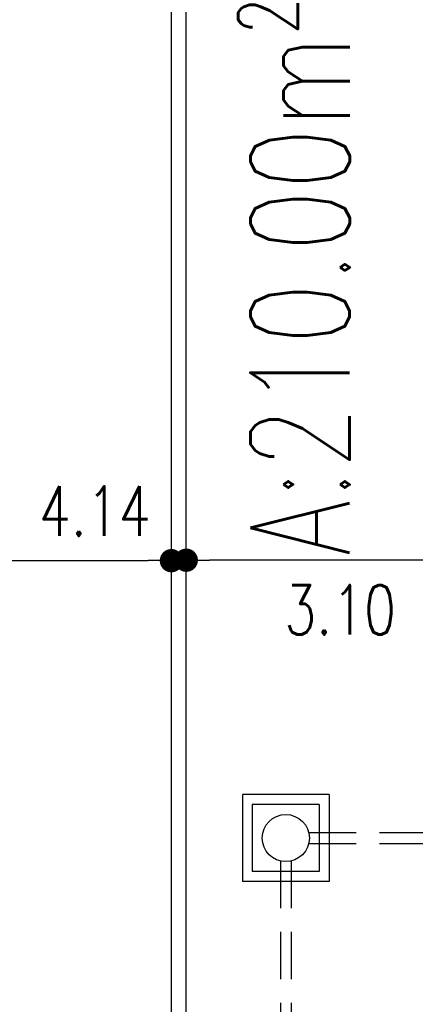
# Model space of a CAD drawing. Header units: millimetres. Extents: x 301 to 1479, y 491 to 1341.
# Tile 16 of 256: x 388.21 to 392.19, y 554.79 to 564.72. Entities that reach past the tile are written whole.
import ezdxf

# ---------------------------------------------------------------- set-up
doc = ezdxf.new("R2010")
doc.units = ezdxf.units.MM
doc.header["$LTSCALE"] = 1.5
doc.header["$MEASUREMENT"] = 0
doc.linetypes.add('HIDDEN2', pattern=[4.7625, 3.175, -1.5875])
for name, color, linetype in [('Blk', 7, 'Continuous'), ('Boundary Wall', 64, 'Continuous'), ('DIM', 6, 'Continuous'), ('Kerb', 251, 'Continuous'), ('P. Sewr Manhole', 49, 'Continuous'), ('PVC Sewer Pipe 110', 24, 'Continuous'), ('TEXT', 7, 'Continuous')]:
    doc.layers.add(name, color=color, linetype=linetype)
doc.styles.add('RS1', font='romans.shx', dxfattribs={"width": 0.75, "height": 0.5})
doc.styles.add('RS2', font='romans.shx', dxfattribs={"width": 0.75, "height": 1})
doc.dimstyles.new('Souillac5', dxfattribs={"dimscale": 0.5, "dimtxt": 0.5, "dimasz": 0.47, "dimexe": 0, "dimexo": 1, "dimgap": 0.5, "dimtad": 1, "dimzin": 0, "dimdsep": 46, "dimtxsty": 'RS1', "dimblk": 'DOT', "dimcen": 3, "dimse1": 1, "dimse2": 1, "dimclrd": 6, "dimclre": 6, "dimclrt": 7, "dimaunit": 1, "dimadec": 0, "dimazin": 0, "dimtfac": 1, "dimtofl": 0, "dimtmove": 1, "dimatfit": 3, "dimfxl": 1, "dimtolj": 1, "dimtzin": 0, "dimlwe": -1, "dimarcsym": 0})

# ---------------------------------------------------------------- blocks, each defined once
blk = doc.blocks.new('SSSU-D2')
at = {"layer": 'Kerb'}
for p, q in [((-15.01, -6.6625), (-15.885, -6.6625)), ((-15.885, -6.6625), (-15.885, -7.5375)), ((-15.01, -6.6625), (-15.01, -7.5375)), ((-15.11, -6.7625), (-15.785, -6.7625)), ((-15.785, -6.7625), (-15.785, -7.4375)), ((-15.11, -6.7625), (-15.11, -7.4375)), ((-15.11, -7.4375), (-15.785, -7.4375)), ((-15.01, -7.5375), (-15.885, -7.5375))]:
    blk.add_line(p, q, dxfattribs=at)
at = {"layer": 'P. Sewr Manhole'}
blk.add_circle((-15.4475, -7.1), 0.2375, dxfattribs=at)
at = {"layer": 'PVC Sewer Pipe 110', "linetype": 'HIDDEN2', "ltscale": 0.1}
for p, q in [((-15.2165, -7.045), (-12.4685, -7.045)), ((-15.2165, -7.155), (-12.4685, -7.155)), ((-15.5025, -7.331), (-15.5025, -10.569)), ((-15.3925, -7.331), (-15.3925, -10.569))]:
    blk.add_line(p, q, dxfattribs=at)
blk = doc.blocks.new('_DOT')
at = {"color": 0, "linetype": 'ByBlock'}
blk.add_line((-0.5, 0), (-1, 0), dxfattribs=at)
at = {"color": 0, "linetype": 'ByBlock', "const_width": 0.5}
blk.add_lwpolyline([(-0.25, 0, 1), (0.25, 0, 1)], format="xyb", close=True, dxfattribs=at)
blk = doc.blocks.new('*D22')
at = {"layer": 'DEFPOINTS', "color": 0, "transparency": 16777216}
for p in [(389.8876, 559.269), (392.9876, 559.269), (389.8876, 544.019)]:
    blk.add_point(p, dxfattribs=at)
at = {"layer": 'DIM', "color": 6, "lineweight": -2, "transparency": 16777216}
blk.add_line((392.7526, 559.269), (390.1226, 559.269), dxfattribs=at)
at = {"layer": 'DIM', "color": 6, "lineweight": -2, "transparency": 16777216, "xscale": 0.235, "yscale": 0.235, "zscale": 0.235, "rotation": 180}
blk.add_blockref('_DOT', (389.8876, 559.269), dxfattribs=at)
at = {"layer": 'DIM', "color": 6, "lineweight": -2, "transparency": 16777216, "xscale": 0.235, "yscale": 0.235, "zscale": 0.235}
blk.add_blockref('_DOT', (392.9876, 559.269), dxfattribs=at)
at = {"layer": 'DIM', "color": 7, "transparency": 16777216, "insert": (391.4376, 558.769), "char_height": 0.5, "attachment_point": 5, "style": 'RS1'}
blk.add_mtext('\\A1;3.10', dxfattribs=at)
blk = doc.blocks.new('*D939')
at = {"color": 6, "lineweight": -2, "transparency": 16777216}
blk.add_line((385.8351, 559.2643), (389.5026, 559.2643), dxfattribs=at)
at = {"layer": 'DEFPOINTS', "color": 0, "transparency": 16777216}
for p in [(385.6001, 559.2643), (389.7376, 559.2643), (389.7376, 559.2643)]:
    blk.add_point(p, dxfattribs=at)
at = {"color": 6, "lineweight": -2, "transparency": 16777216, "xscale": 0.235, "yscale": 0.235, "zscale": 0.235, "rotation": 180}
blk.add_blockref('_DOT', (385.6001, 559.2643), dxfattribs=at)
at = {"color": 6, "lineweight": -2, "transparency": 16777216, "xscale": 0.235, "yscale": 0.235, "zscale": 0.235}
blk.add_blockref('_DOT', (389.7376, 559.2643), dxfattribs=at)
at = {"color": 7, "transparency": 16777216, "insert": (388.9653, 559.7643), "char_height": 0.5, "attachment_point": 5, "style": 'RS1'}
blk.add_mtext('\\A1;4.14', dxfattribs=at)

msp = doc.modelspace()

# ---------------------------------------------------------------- linework, layer by layer
at = {"layer": 'Boundary Wall'}
for p, q in [((389.7376, 549.919), (389.7376, 570.769)), ((389.8876, 549.769), (389.8876, 570.769))]:
    msp.add_line(p, q, dxfattribs=at)

# ---------------------------------------------------------------- block references
at = {"layer": 'Blk'}
msp.add_blockref('SSSU-D2', (406.3376, 563.569), dxfattribs=at)

# ---------------------------------------------------------------- texts
at = {"layer": 'TEXT', "style": 'RS2', "width": 0.75}
msp.add_text('A:210.00m²', height=1, rotation=89.98956, dxfattribs=at).set_placement((391.533, 559.312))

# ---------------------------------------------------------------- dimensions: what is measured, and where the dimension line sits
dim = msp.add_linear_dim(base=(389.7376, 559.2643), p1=(385.6001, 559.2643), p2=(389.7376, 559.2643), dimstyle='Souillac5', override={"dimjust": 2, "dimtmove": 2})
dim.commit()
dim.dimension.update_dxf_attribs({"geometry": '*D939', "text_midpoint": (388.9653, 559.7643), "dimtype": 160})
at = {"layer": 'DIM'}
dim = msp.add_linear_dim(base=(389.8876, 559.269), p1=(392.9876, 559.269), p2=(389.8876, 544.019), dimstyle='Souillac5', override={"dimtad": 4}, dxfattribs=at)
dim.commit()
dim.dimension.update_dxf_attribs({"geometry": '*D22', "text_midpoint": (391.4376, 558.769)})

doc.saveas('drawing.dxf')
